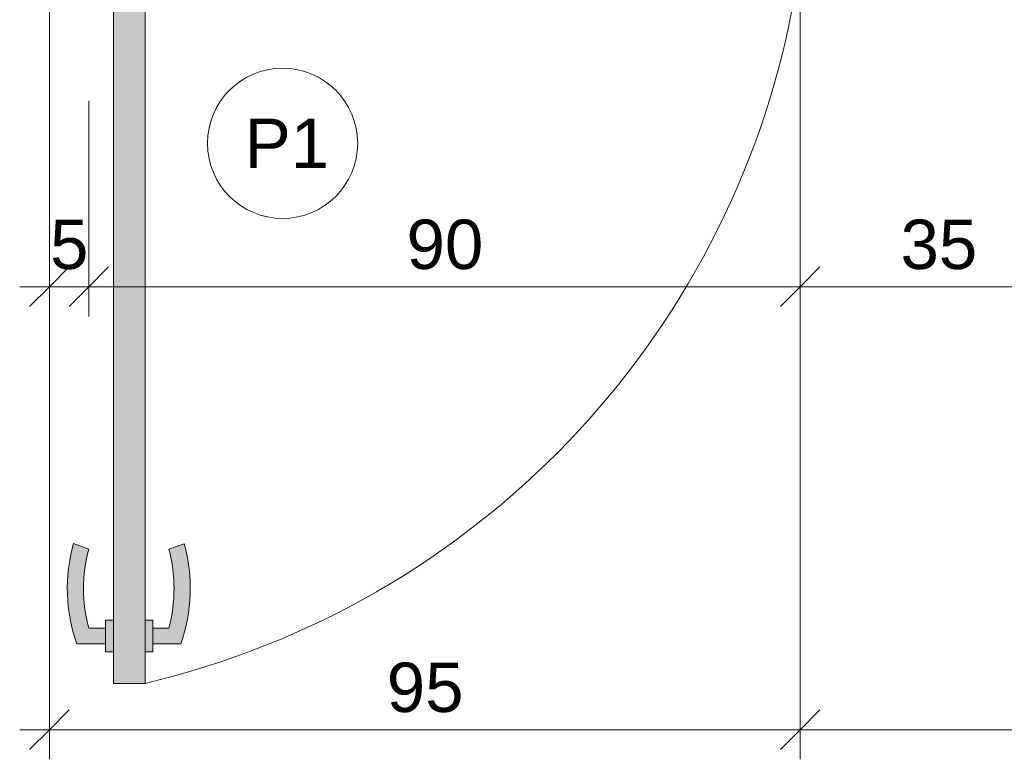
# Model space of a CAD drawing. Header units: metres. Extents: x -0.3 to 27.4, y -15.2 to 9.8.
# Tile 1 of 32: x 11.4 to 12.7, y -15.2 to -14.3. Entities that reach past the tile are written whole.
import ezdxf

# ---------------------------------------------------------------- set-up
doc = ezdxf.new("R2010")
doc.units = ezdxf.units.M
for name, color, linetype, lineweight in [('A-ANNO-DIMS', 7, 'Continuous', 9), ('A-ANNO-DIMS-25', 7, 'Continuous', 9), ('A-DETL-GENF', 7, 'Continuous', 5), ('G-ANNO-TEXT', 7, 'Continuous', 9)]:
    doc.layers.add(name, color=color, linetype=linetype, lineweight=lineweight)
doc.layers.add('A-DETL', color=7, linetype='Continuous', lineweight=5, true_color=0x00a600)
doc.styles.add('Arial_5', font='arial.ttf', dxfattribs={"height": 0.0625})
doc.dimstyles.new('Com_linha__ref__contínua__-_Cor_Vermelha_Arial_2_5mm', dxfattribs={"dimscale": 0.3048, "dimtxt": 0.063766, "dimasz": 0.164042, "dimexe": 0.123031, "dimexo": 0.123031, "dimgap": 0.012303, "dimtad": 1, "dimdec": 1, "dimlfac": 100, "dimrnd": 0.1, "dimdsep": 46, "dimtxsty": 'Arial_5', "dimblk1": 'OBLIQUE', "dimblk2": 'OBLIQUE', "dimsah": 1, "dimcen": 0.09, "dimdle": 0.123031, "dimazin": 0, "dimtfac": 1, "dimtdec": 4, "dimtix": 1, "dimtmove": 0, "dimatfit": 3, "dimfxl": 1, "dimtvp": 1, "dimtolj": 1, "dimtzin": 0, "dimarcsym": 2})

# ---------------------------------------------------------------- blocks, each defined once
blk = doc.blocks.new('DIMBLOCK14-ELEV_5')
at = {"layer": 'A-ANNO-DIMS-25', "color": 242, "true_color": 0xbd2b2e, "transparency": 16777216}
for p, q in [((11.5068, -14.6273), (11.5068, -14.3923)), ((11.4568, -14.6273), (11.4568, -14.5898)), ((11.4568, -14.6273), (11.4818, -14.6023)), ((11.5068, -14.6273), (11.5318, -14.6023)), ((11.4193, -14.6273), (11.5068, -14.6273)), ((11.4568, -14.6273), (11.4318, -14.6523)), ((11.4568, -14.6273), (11.4568, -14.6294)), ((11.5068, -14.6273), (11.4818, -14.6523)), ((11.5068, -14.6273), (11.5068, -14.6648))]:
    blk.add_line(p, q, dxfattribs=at)
at = {"layer": 'A-ANNO-DIMS-25', "color": 0, "transparency": 16777216, "insert": (11.4577, -14.5424), "char_height": 0.0625, "width": 0.057684, "attachment_point": 1, "line_spacing_factor": 0.941778, "style": 'Arial_5'}
blk.add_mtext('5', dxfattribs=at)
blk = doc.blocks.new('_Oblique')
at = {"color": 0, "linetype": 'ByBlock', "lineweight": -2}
blk.add_line((-0.5, -0.5), (0.5, 0.5), dxfattribs=at)
blk = doc.blocks.new('DIMBLOCK15-ELEV_5')
at = {"layer": 'A-ANNO-DIMS-25', "color": 242, "true_color": 0xbd2b2e, "transparency": 16777216}
for p, q in [((12.4068, -14.6273), (12.4068, -14.2729)), ((11.5068, -14.6273), (11.5068, -14.3923)), ((11.5068, -14.6273), (11.5318, -14.6023)), ((12.4068, -14.6273), (12.4318, -14.6023)), ((11.5068, -14.6273), (11.4818, -14.6523)), ((11.5068, -14.6273), (12.4443, -14.6273)), ((11.5068, -14.6273), (11.5068, -14.6648)), ((12.4068, -14.6273), (12.3818, -14.6523)), ((12.4068, -14.6273), (12.4068, -14.6648))]:
    blk.add_line(p, q, dxfattribs=at)
at = {"layer": 'A-ANNO-DIMS-25', "color": 0, "transparency": 16777216, "insert": (11.9087, -14.5424), "char_height": 0.0625, "width": 0.115368, "attachment_point": 1, "line_spacing_factor": 0.941778, "style": 'Arial_5'}
blk.add_mtext('90', dxfattribs=at)
blk = doc.blocks.new('DIMBLOCK16-ELEV_5')
at = {"layer": 'A-ANNO-DIMS-25', "color": 242, "true_color": 0xbd2b2e, "transparency": 16777216}
for p, q in [((11.4568, -15.1878), (11.4568, -14.1013)), ((12.4068, -15.1878), (12.4068, -14.5343)), ((11.4568, -15.1878), (11.4818, -15.1628)), ((12.4068, -15.1878), (12.4318, -15.1628)), ((11.4193, -15.1878), (12.4443, -15.1878)), ((11.4568, -15.1878), (11.4318, -15.2128)), ((11.4568, -15.1878), (11.4568, -15.2253)), ((12.4068, -15.1878), (12.3818, -15.2128)), ((12.4068, -15.1878), (12.4068, -15.2253))]:
    blk.add_line(p, q, dxfattribs=at)
at = {"layer": 'A-ANNO-DIMS-25', "color": 0, "transparency": 16777216, "insert": (11.8837, -15.1029), "char_height": 0.0625, "width": 0.115368, "attachment_point": 1, "line_spacing_factor": 0.941778, "style": 'Arial_5'}
blk.add_mtext('95', dxfattribs=at)
blk = doc.blocks.new('DIMBLOCK22-ELEV_5')
at = {"layer": 'A-ANNO-DIMS-25', "color": 242, "true_color": 0xbd2b2e, "transparency": 16777216}
for p, q in [((12.7567, -14.6273), (12.7567, -14.1525)), ((12.4068, -14.6273), (12.4068, -14.5898)), ((12.4068, -14.6273), (12.4318, -14.6023)), ((12.7567, -14.6273), (12.7817, -14.6023)), ((12.3693, -14.6273), (12.7567, -14.6273)), ((12.4068, -14.6273), (12.3818, -14.6523)), ((12.4068, -14.6273), (12.4068, -14.6294)), ((12.7567, -14.6273), (12.7317, -14.6523)), ((12.7567, -14.6273), (12.7567, -14.6648))]:
    blk.add_line(p, q, dxfattribs=at)
at = {"layer": 'A-ANNO-DIMS-25', "color": 0, "transparency": 16777216, "insert": (12.5337, -14.5424), "char_height": 0.0625, "width": 0.115368, "attachment_point": 1, "line_spacing_factor": 0.941778, "style": 'Arial_5'}
blk.add_mtext('35', dxfattribs=at)
blk = doc.blocks.new('DIMBLOCK24-ELEV_5')
at = {"layer": 'A-ANNO-DIMS-25', "color": 242, "true_color": 0xbd2b2e, "transparency": 16777216}
for p, q in [((13.0567, -15.1878), (13.0567, -14.1013)), ((12.4068, -15.1878), (12.4068, -15.1429)), ((12.4068, -15.1878), (12.4318, -15.1628)), ((13.0567, -15.1878), (13.0817, -15.1628)), ((12.3693, -15.1878), (13.0942, -15.1878)), ((12.4068, -15.1878), (12.3818, -15.2128)), ((12.4068, -15.1878), (12.4068, -15.2253)), ((13.0567, -15.1878), (13.0317, -15.2128)), ((13.0567, -15.1878), (13.0567, -15.2253))]:
    blk.add_line(p, q, dxfattribs=at)
at = {"layer": 'A-ANNO-DIMS-25', "color": 0, "transparency": 16777216, "insert": (12.6837, -15.1029), "char_height": 0.0625, "width": 0.115368, "attachment_point": 1, "line_spacing_factor": 0.941778, "style": 'Arial_5'}
blk.add_mtext('65', dxfattribs=at)

msp = doc.modelspace()

# ---------------------------------------------------------------- hatches: boundary and pattern name
at = {"layer": 'A-DETL-GENF', "true_color": 0xffffff}
h = msp.add_hatch(color=7, dxfattribs=at)
h.paths.add_polyline_path([(11.5379, -15.1292), (11.5779, -15.1292), (11.5779, -14.2447), (11.5379, -14.2447), (11.5379, -15.0892)])
h.paths.add_polyline_path([(12.3968, -14.275), (12.4068, -14.275), (12.4068, -14.115), (12.3768, -14.115), (12.3768, -14.245), (12.3968, -14.245)])
h.paths.add_polyline_path([(11.5068, -14.275), (11.5168, -14.275), (11.5168, -14.2358), (11.5368, -14.2358), (11.5368, -14.115), (11.5068, -14.115), (11.5068, -14.2358)])
for points in [[(11.5279, -15.0792), (11.5279, -15.0592), (11.5068, -15.0592), (11.5008, -15.026), (11.5008, -14.9923), (11.5068, -14.9592), (11.4873, -14.9524), (11.4826, -14.9734), (11.48, -14.9946), (11.4796, -15.0161), (11.4814, -15.0375), (11.4856, -15.0592), (11.4915, -15.0792), (11.5068, -15.0792)], [(11.6079, -15.0793), (11.6232, -15.0793), (11.6293, -15.0586), (11.6333, -15.0376), (11.635, -15.0162), (11.6344, -14.9925), (11.6321, -14.9736), (11.6274, -14.9525), (11.6079, -14.9593), (11.6138, -14.9925), (11.6138, -15.0262), (11.6079, -15.0593), (11.5879, -15.0593), (11.5879, -15.0793)]]:
    msp.add_hatch(color=7, dxfattribs=at).paths.add_polyline_path(points)
h = msp.add_hatch(color=7, dxfattribs=at)
h.paths.add_polyline_path([(11.5779, -15.0893), (11.5879, -15.0893), (11.5879, -15.0493), (11.5779, -15.0493), (11.5779, -15.0793)])
h.paths.add_polyline_path([(11.5279, -15.0892), (11.5379, -15.0892), (11.5379, -15.0492), (11.5279, -15.0492), (11.5279, -15.0792)])

# ---------------------------------------------------------------- linework, layer by layer
at = {"layer": 'A-DETL', "color": 7}
for p, q in [((11.5379, -14.2447), (11.5379, -15.0492)), ((11.5779, -15.0493), (11.5779, -14.2447)), ((11.5068, -14.9592), (11.4873, -14.9524)), ((11.6274, -14.9525), (11.6079, -14.9593)), ((11.5279, -15.0592), (11.5068, -15.0592)), ((11.5379, -15.0492), (11.5279, -15.0492)), ((11.5279, -15.0492), (11.5279, -15.0592)), ((11.5279, -15.0792), (11.5279, -15.0592)), ((11.5379, -15.0892), (11.5379, -15.0492)), ((11.5879, -15.0493), (11.5779, -15.0493)), ((11.5779, -15.0493), (11.5779, -15.0893)), ((11.5879, -15.0593), (11.5879, -15.0493)), ((11.6079, -15.0593), (11.5879, -15.0593)), ((11.5879, -15.0593), (11.5879, -15.0793)), ((11.4915, -15.0792), (11.5279, -15.0792)), ((11.5279, -15.0792), (11.5279, -15.0892)), ((11.5879, -15.0893), (11.5879, -15.0793)), ((11.5879, -15.0793), (11.6232, -15.0793)), ((11.5279, -15.0892), (11.5379, -15.0892)), ((11.5379, -15.0892), (11.5379, -15.1292)), ((11.5779, -15.1292), (11.5779, -15.0893)), ((11.5779, -15.0893), (11.5879, -15.0893)), ((11.5379, -15.1292), (11.5779, -15.1292))]:
    msp.add_line(p, q, dxfattribs=at)
msp.add_circle((11.7519, -14.4459), 0.095, dxfattribs=at)
for centre, radius, start, end in [((11.3278, -14.0698), 1.0885, 283.2834, 349.1294), ((11.6898, -15.0092), 0.2103, 164.3286, 199.4386), ((11.6898, -15.0092), 0.1898, 164.7222, 195.2778), ((11.4248, -15.0093), 0.1898, 344.7222, 15.2778), ((11.4248, -15.0093), 0.2103, 340.5614, 15.6714)]:
    msp.add_arc(centre, radius, start, end, dxfattribs=at)

# ---------------------------------------------------------------- texts
at = {"layer": 'G-ANNO-TEXT', "insert": (11.704, -14.4147), "char_height": 0.0625, "width": 0.12827, "attachment_point": 1, "style": 'Arial_5'}
msp.add_mtext('P1', dxfattribs=at)

# ---------------------------------------------------------------- dimensions: what is measured, and where the dimension line sits
at = {"layer": 'A-ANNO-DIMS', "color": 242, "true_color": 0xbd2b2e}
for base, p1, p2, override, picture, middle in [((12.4068, -15.1878), (11.4568, -14.0638), (12.4068, -14.4968), {"dimpost": '<>', "dimfxl": 1.044024}, 'DIMBLOCK16-ELEV_5', (11.9318, -15.1521)), ((13.0567, -15.1878), (12.4068, -15.1054), (13.0567, -14.0638), {"dimpost": '<>', "dimfxl": 1.227717}, 'DIMBLOCK24-ELEV_5', (12.7317, -15.1521)), ((12.7567, -14.6273), (12.4068, -14.5919), (12.7567, -14.115), {"dimpost": '<>', "dimfxl": 0.591476}, 'DIMBLOCK22-ELEV_5', (12.5817, -14.5916)), ((12.4068, -14.6273), (11.5068, -14.3548), (12.4068, -14.2354), {"dimpost": '<>', "dimfxl": 0.907879}, 'DIMBLOCK15-ELEV_5', (11.9568, -14.5916)), ((11.5068, -14.6273), (11.4568, -14.5919), (11.5068, -14.3548), {"dimpost": '<>', "dimfxl": 0.242353}, 'DIMBLOCK14-ELEV_5', (11.4818, -14.5917))]:
    dim = msp.add_linear_dim(base=base, p1=p1, p2=p2, dimstyle='Com_linha__ref__contínua__-_Cor_Vermelha_Arial_2_5mm', override=override, dxfattribs=at)
    dim.commit()
    dim.dimension.update_dxf_attribs({"geometry": picture, "text_midpoint": middle})

doc.saveas('drawing.dxf')
